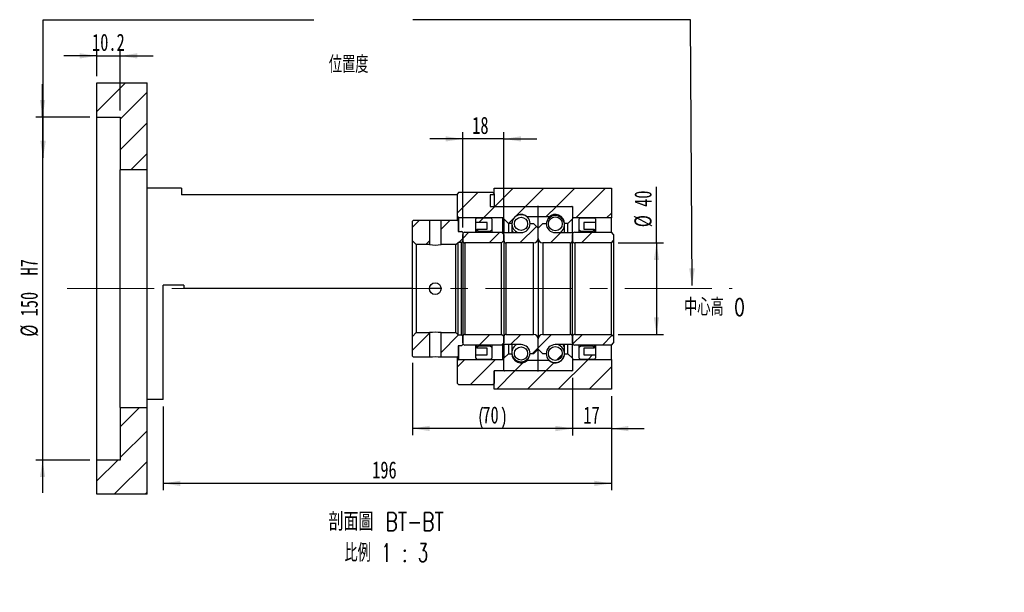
# Paper-space layout 'MBCS40L-J' of a CAD drawing. Header units: millimetres. Extents: x 10 to 324, y 10 to 205.
# Tile 3 of 4: x 181 to 324, y 10 to 93. Entities that reach past the tile are written whole.
import ezdxf

# ---------------------------------------------------------------- set-up
doc = ezdxf.new("R2010")
doc.units = ezdxf.units.MM
doc.linetypes.add('CENTERX2', pattern=[20.32, 12.7, -2.54, 2.54, -2.54])
doc.layers.add('圖層0', color=7, linetype='Continuous')
doc.styles.add('SLDTEXTSTYLE0', font='TXT', dxfattribs={"width": 0.7})
doc.styles.add('SLDTEXTSTYLE1', font='TXT', dxfattribs={"width": 0.7, "bigfont": 'bigfont'})
doc.styles.add('SLDTEXTSTYLE5', font='TXT', dxfattribs={"width": 0.75, "bigfont": 'bigfont'})
doc.styles.add('SLDTEXTSTYLE6', font='TXT', dxfattribs={"width": 0.65625, "bigfont": 'bigfont'})
doc.dimstyles.new('SLDDIMSTYLE0', dxfattribs={"dimtxt": 0.18, "dimasz": 2.5, "dimexe": 0, "dimexo": 0.0625, "dimgap": 0, "dimtad": 0, "dimtih": 1, "dimtoh": 1, "dimdec": 0, "dimrnd": 1e-09, "dimzin": 0, "dimdsep": 46, "dimtxsty": 'Standard', "dimsah": 1, "dimcen": 0.09, "dimadec": 0, "dimazin": 0, "dimtfac": 2.5, "dimtdec": 0, "dimtofl": 0, "dimtmove": 0, "dimatfit": 3, "dimfxl": 0, "dimfrac": 2, "dimtolj": 1, "dimtzin": 0, "dimarcsym": 0})
doc.dimstyles.new('SLDDIMSTYLE3', dxfattribs={"dimtxt": 2.5, "dimasz": 2.5, "dimexe": 0, "dimexo": 0.0625, "dimtad": 1, "dimlfac": 3, "dimrnd": 1e-09, "dimzin": 12, "dimdsep": 46, "dimtxsty": 'SLDTEXTSTYLE0', "dimsah": 1, "dimcen": 0.09, "dimadec": 0, "dimazin": 3, "dimtfac": 1, "dimtofl": 0, "dimtmove": 0, "dimatfit": 3, "dimfxl": 0, "dimfrac": 2, "dimtolj": 1, "dimtzin": 12, "dimarcsym": 0})
doc.dimstyles.new('SLDDIMSTYLE4', dxfattribs={"dimtxt": 2.5, "dimasz": 2.5, "dimexe": 0, "dimexo": 0.0625, "dimtad": 1, "dimlfac": 3, "dimrnd": 1e-09, "dimzin": 12, "dimdsep": 46, "dimtxsty": 'SLDTEXTSTYLE0', "dimsah": 1, "dimcen": 0.09, "dimadec": 0, "dimazin": 3, "dimtfac": 1, "dimtmove": 0, "dimatfit": 0, "dimfxl": 0, "dimfrac": 2, "dimtolj": 1, "dimtzin": 12, "dimarcsym": 0})
doc.dimstyles.new('SLDDIMSTYLE5', dxfattribs={"dimtxt": 2.5, "dimasz": 2.5, "dimexe": 0, "dimexo": 0.0625, "dimtad": 1, "dimdec": 1, "dimlfac": 3, "dimrnd": 1e-09, "dimzin": 12, "dimdsep": 46, "dimtxsty": 'SLDTEXTSTYLE0', "dimsah": 1, "dimcen": 0.09, "dimadec": 0, "dimazin": 3, "dimtfac": 1, "dimtdec": 1, "dimtmove": 0, "dimatfit": 0, "dimfxl": 0, "dimfrac": 2, "dimtolj": 1, "dimtzin": 12, "dimarcsym": 0})

# ---------------------------------------------------------------- blocks, each defined once
blk = doc.blocks.new('_D_61')
at = {"layer": '圖層0', "color": 7}
for p, q in [((184, 78.82), (184, 83.63)), ((190.9, 78.82), (183, 78.82)), ((184, 78.82), (184, 28.82)), ((190.9, 28.82), (183, 28.82)), ((184, 28.82), (184, 24.01))]:
    blk.add_line(p, q, dxfattribs=at)
for points in [[(184, 78.82), (184.38, 81.32), (183.62, 81.32)], [(184, 28.82), (183.62, 26.32), (184.38, 26.32)]]:
    blk.add_solid(points, dxfattribs=at)
at = {"layer": '圖層0', "color": 7, "char_height": 2.5, "attachment_point": 1, "rotation": 90, "style": 'SLDTEXTSTYLE0'}
for s, insert in [('H7', (180.78, 55.74)), ('150', (180.78, 49.78)), ('%%c', (180.78, 46.81))]:
    blk.add_mtext(s, dxfattribs=dict(at, insert=insert))
blk = doc.blocks.new('_D_62')
at = {"layer": '圖層0', "color": 7}
for p, q in [((191.9, 87.77), (187.09, 87.77)), ((191.9, 84.82), (191.9, 88.77)), ((191.9, 87.77), (195.3, 87.77)), ((195.3, 79.82), (195.3, 88.77)), ((195.3, 87.77), (200.11, 87.77))]:
    blk.add_line(p, q, dxfattribs=at)
for points in [[(191.9, 87.77), (189.4, 88.16), (189.4, 87.39)], [(195.3, 87.77), (197.8, 87.39), (197.8, 88.16)]]:
    blk.add_solid(points, dxfattribs=at)
at = {"layer": '圖層0', "color": 7, "insert": (191.21, 91), "char_height": 2.5, "attachment_point": 1, "style": 'SLDTEXTSTYLE0'}
blk.add_mtext('10.2', dxfattribs=at)
blk = doc.blocks.new('_D_63')
at = {"layer": '圖層0', "color": 7}
for p, q in [((261.24, 40.82), (261.24, 32.4)), ((266.9, 38.15), (266.9, 32.4)), ((261.24, 33.4), (256.43, 33.4)), ((266.9, 33.4), (261.24, 33.4)), ((266.9, 33.4), (271.71, 33.4))]:
    blk.add_line(p, q, dxfattribs=at)
for points in [[(261.24, 33.4), (258.74, 33.79), (258.74, 33.02)], [(266.9, 33.4), (269.4, 33.02), (269.4, 33.79)]]:
    blk.add_solid(points, dxfattribs=at)
at = {"layer": '圖層0', "color": 7, "insert": (262.83, 36.63), "char_height": 2.5, "attachment_point": 1, "style": 'SLDTEXTSTYLE0'}
blk.add_mtext('17', dxfattribs=at)
blk = doc.blocks.new('_D_64')
at = {"layer": '圖層0', "color": 7}
for p, q in [((266.9, 38.15), (266.9, 24.41)), ((201.57, 36.65), (201.57, 24.41)), ((266.9, 25.41), (201.57, 25.41))]:
    blk.add_line(p, q, dxfattribs=at)
for points in [[(201.57, 25.41), (204.07, 25.03), (204.07, 25.8)], [(266.9, 25.41), (264.4, 25.8), (264.4, 25.03)]]:
    blk.add_solid(points, dxfattribs=at)
at = {"layer": '圖層0', "color": 7, "insert": (232.04, 28.63), "char_height": 2.5, "attachment_point": 1, "style": 'SLDTEXTSTYLE0'}
blk.add_mtext('196', dxfattribs=at)
blk = doc.blocks.new('_D_65')
at = {"layer": '圖層0', "color": 7}
for p, q in [((273.48, 60.49), (273.48, 68.68)), ((267.9, 60.49), (274.48, 60.49)), ((273.48, 60.49), (273.48, 47.15)), ((267.9, 47.15), (274.48, 47.15))]:
    blk.add_line(p, q, dxfattribs=at)
for points in [[(273.48, 60.49), (273.1, 57.99), (273.87, 57.99)], [(273.48, 47.15), (273.87, 49.65), (273.1, 49.65)]]:
    blk.add_solid(points, dxfattribs=at)
at = {"layer": '圖層0', "color": 7, "char_height": 2.5, "attachment_point": 1, "rotation": 90, "style": 'SLDTEXTSTYLE0'}
for s, insert in [('40', (270.26, 65.75)), ('%%c', (270.26, 62.78))]:
    blk.add_mtext(s, dxfattribs=dict(at, insert=insert))
blk = doc.blocks.new('_D_66')
at = {"layer": '圖層0', "color": 7}
for p, q in [((245.24, 62.72), (245.24, 76.66)), ((251.24, 62.72), (251.24, 76.66)), ((245.24, 75.66), (240.43, 75.66)), ((251.24, 75.66), (245.24, 75.66)), ((251.24, 75.66), (256.04, 75.66))]:
    blk.add_line(p, q, dxfattribs=at)
for points in [[(245.24, 75.66), (242.74, 76.05), (242.74, 75.28)], [(251.24, 75.66), (253.74, 75.28), (253.74, 76.05)]]:
    blk.add_solid(points, dxfattribs=at)
at = {"layer": '圖層0', "color": 7, "insert": (246.62, 78.89), "char_height": 2.5, "attachment_point": 1, "style": 'SLDTEXTSTYLE0'}
blk.add_mtext('18', dxfattribs=at)
blk = doc.blocks.new('_D_67')
at = {"layer": '圖層0', "color": 7}
for p, q in [((237.9, 42.99), (237.9, 32.43)), ((261.24, 40.82), (261.24, 32.43)), ((261.24, 33.43), (237.9, 33.43))]:
    blk.add_line(p, q, dxfattribs=at)
for centre, start, end in [((251.23, 34.99), 153.4349, 206.5651), ((247.91, 34.99), 333.4349, 26.5651)]:
    blk.add_arc(centre, 3.49, start, end, dxfattribs=at)
for points in [[(237.9, 33.43), (240.4, 33.04), (240.4, 33.81)], [(261.24, 33.43), (258.74, 33.81), (258.74, 33.04)]]:
    blk.add_solid(points, dxfattribs=at)
at = {"layer": '圖層0', "color": 7, "insert": (248.1, 36.65), "char_height": 2.5, "attachment_point": 1, "style": 'SLDTEXTSTYLE0'}
blk.add_mtext('70', dxfattribs=at)
blk = doc.blocks.new('SW_NOTE_19')
at = {"layer": '圖層0', "color": 0, "char_height": 2.6458, "attachment_point": 2}
for s, insert, style in [('\\M+19655\\M+196CA\\M+19AA4 BT-BT', (9.76, 3.41), 'SLDTEXTSTYLE5'), ('\\M+194E4\\M+197E1 1 : 3', (9.78, -1.12), 'SLDTEXTSTYLE6')]:
    blk.add_mtext(s, dxfattribs=dict(at, insert=insert, style=style))

psp = doc.layouts.new('MBCS40L-J')

# ---------------------------------------------------------------- hatches: boundary and pattern name
at = {"linetype": 'Continuous', "lineweight": 18}
h = psp.add_hatch(dxfattribs=at)
h.set_pattern_fill('ANSI31', style=0)
edge = h.paths.add_edge_path(flags=0)
edge.add_arc((251.3355, 65.7204), 0.1, 90, 180)
edge.add_line((251.2355, 65.7204), (251.2355, 63.9871))
edge.add_line((251.2355, 63.9871), (251.9021, 63.3204))
edge.add_line((251.9021, 63.3204), (252.4021, 63.3204))
edge.add_arc((253.7355, 63.3204), 1.3333, 45.438688, 180, ccw=False)
edge.add_line((254.671, 64.2704), (256.2355, 64.2704))
edge.add_line((256.2355, 64.2704), (256.2355, 65.7204))
edge.add_arc((256.1355, 65.7204), 0.1, 0, 90)
edge.add_line((256.1355, 65.8204), (251.3355, 65.8204))
h = psp.add_hatch(dxfattribs=at)
h.set_pattern_fill('ANSI31', style=0)
edge = h.paths.add_edge_path(flags=0)
edge.add_arc((261.1355, 65.7204), 0.1, 0, 90)
edge.add_line((261.1355, 65.8204), (256.3355, 65.8204))
edge.add_arc((256.3355, 65.7204), 0.1, 90, 180)
edge.add_line((256.2355, 65.7204), (256.2355, 64.2704))
edge.add_line((256.2355, 64.2704), (257.7999, 64.2704))
edge.add_arc((258.7355, 63.3204), 1.3333, 0, 134.561312, ccw=False)
edge.add_line((260.0688, 63.3204), (260.5688, 63.3204))
edge.add_line((260.5688, 63.3204), (261.2355, 63.9871))
edge.add_line((261.2355, 63.9871), (261.2355, 65.7204))
h = psp.add_hatch(dxfattribs=at)
h.set_pattern_fill('ANSI31', style=0)
h.paths.add_polyline_path([(240.3855, 63.8204), (238.0688, 63.8204), (237.9021, 63.6537), (237.9021, 60.8037), (238.4688, 60.2371), (240.3855, 60.2371)], flags=0)
h = psp.add_hatch(dxfattribs=at)
h.set_pattern_fill('ANSI31', style=0)
h.paths.add_polyline_path([(245.0688, 62.1537), (244.5688, 62.1537), (244.5688, 63.6537), (244.4021, 63.8204), (242.0855, 63.8204), (242.0855, 60.2371), (244.2355, 60.2371), (244.5688, 60.5704), (245.0688, 60.5704), (245.2355, 60.737), (245.2355, 61.987)], flags=0)
h = psp.add_hatch(dxfattribs=at)
h.set_pattern_fill('ANSI31', style=0)
h.paths.add_polyline_path([(248.8021, 62.4871), (247.3021, 62.4871), (247.3021, 62.4204), (247.5688, 62.1537), (249.2021, 62.1537), (249.4688, 62.4204), (249.4688, 63.9871), (249.3021, 64.1537), (247.3021, 64.1537), (247.1355, 63.9871), (247.1355, 63.487), (248.8021, 63.487)], flags=0)
h = psp.add_hatch(dxfattribs=at)
h.set_pattern_fill('ANSI31', style=0)
edge = h.paths.add_edge_path(flags=0)
edge.add_line((256.2355, 62.6537), (255.5688, 63.3204))
edge.add_line((255.5688, 63.3204), (255.0688, 63.3204))
edge.add_arc((253.7355, 63.3204), 1.3333, 270, 360, ccw=False)
edge.add_line((253.7355, 61.9871), (251.2355, 61.9871))
edge.add_line((251.2355, 61.9871), (251.2355, 60.8204))
edge.add_arc((251.5688, 60.8204), 0.3333, 180, 270)
edge.add_line((251.5688, 60.4871), (255.5688, 60.4871))
edge.add_arc((255.5688, 61.1537), 0.6667, 270, 360)
edge.add_line((256.2355, 61.1537), (256.2355, 62.6537))
h = psp.add_hatch(dxfattribs=at)
h.set_pattern_fill('ANSI31', style=0)
edge = h.paths.add_edge_path(flags=0)
edge.add_arc((253.7355, 63.2751), 0.9585, 0, 360)
h = psp.add_hatch(dxfattribs=at)
h.set_pattern_fill('ANSI31', style=0)
edge = h.paths.add_edge_path(flags=0)
edge.add_line((256.9021, 63.3204), (256.2355, 62.6537))
edge.add_line((256.2355, 62.6537), (256.2355, 61.1537))
edge.add_arc((256.9021, 61.1537), 0.6667, 180, 270)
edge.add_line((256.9021, 60.4871), (260.9021, 60.4871))
edge.add_arc((260.9021, 60.8204), 0.3333, 270, 360)
edge.add_line((261.2355, 60.8204), (261.2355, 61.987))
edge.add_line((261.2355, 61.987), (258.7355, 61.9871))
edge.add_arc((258.7355, 63.3204), 1.3333, 180, 270, ccw=False)
edge.add_line((257.4021, 63.3204), (256.9021, 63.3204))
h = psp.add_hatch(dxfattribs=at)
h.set_pattern_fill('ANSI31', style=0)
edge = h.paths.add_edge_path(flags=0)
edge.add_arc((258.7355, 63.2804), 1.0098, 0, 360)
h = psp.add_hatch(dxfattribs=at)
h.set_pattern_fill('ANSI31', style=0)
h.paths.add_polyline_path([(264.4021, 62.4871), (262.9021, 62.4871), (262.9021, 63.487), (264.5688, 63.487), (264.5688, 63.9871), (264.4021, 64.1537), (262.4021, 64.1537), (262.2355, 63.9871), (262.2355, 62.4204), (262.5021, 62.1537), (264.1355, 62.1537), (264.4021, 62.4204)], flags=0)
h = psp.add_hatch(dxfattribs=at)
h.set_pattern_fill('ANSI31', style=0)
edge = h.paths.add_edge_path(flags=0)
edge.add_line((245.5688, 60.4871), (250.9021, 60.4871))
edge.add_line((250.9021, 60.4871), (251.2355, 60.8204))
edge.add_line((251.2355, 60.8204), (251.2355, 61.7204))
edge.add_line((251.2355, 61.7204), (250.9021, 62.0537))
edge.add_line((250.9021, 62.0537), (245.5688, 62.0537))
edge.add_arc((245.5688, 61.7204), 0.3333, 90, 180)
edge.add_line((245.2355, 61.7204), (245.2355, 60.8204))
edge.add_arc((245.5688, 60.8204), 0.3333, 180, 270)
h = psp.add_hatch(dxfattribs=at)
h.set_pattern_fill('ANSI31', style=0)
edge = h.paths.add_edge_path(flags=0)
edge.add_line((261.5688, 60.4871), (266.9021, 60.4871))
edge.add_line((266.9021, 60.4871), (267.2355, 60.8204))
edge.add_line((267.2355, 60.8204), (267.2355, 61.7204))
edge.add_line((267.2355, 61.7204), (266.9021, 62.0537))
edge.add_line((266.9021, 62.0537), (261.5688, 62.0537))
edge.add_arc((261.5688, 61.7204), 0.3333, 90, 180)
edge.add_line((261.2355, 61.7204), (261.2355, 60.8204))
edge.add_arc((261.5688, 60.8204), 0.3333, 180, 270)
h = psp.add_hatch(dxfattribs=at)
h.set_pattern_fill('ANSI31', style=0)
h.paths.add_polyline_path([(238.0688, 43.8204), (240.3855, 43.8204), (240.3855, 47.4037), (238.4688, 47.4037), (237.9021, 46.837), (237.9021, 43.9871)], flags=0)
h = psp.add_hatch(dxfattribs=at)
h.set_pattern_fill('ANSI31', style=0)
h.paths.add_polyline_path([(244.5688, 43.9871), (244.5688, 45.4871), (245.0688, 45.4871), (245.2355, 45.6537), (245.2355, 46.9037), (245.0688, 47.0704), (244.5688, 47.0704), (244.2355, 47.4037), (242.0855, 47.4037), (242.0855, 43.8204), (244.4021, 43.8204)], flags=0)
h = psp.add_hatch(dxfattribs=at)
h.set_pattern_fill('ANSI31', style=0)
edge = h.paths.add_edge_path(flags=0)
edge.add_line((251.2355, 45.9204), (251.2355, 46.8204))
edge.add_line((251.2355, 46.8204), (250.9021, 47.1537))
edge.add_line((250.9021, 47.1537), (245.5688, 47.1537))
edge.add_arc((245.5688, 46.8204), 0.3333, 90, 180)
edge.add_line((245.2355, 46.8204), (245.2355, 45.9204))
edge.add_arc((245.5688, 45.9204), 0.3333, 180, 270)
edge.add_line((245.5688, 45.5871), (250.9021, 45.5871))
edge.add_line((250.9021, 45.5871), (251.2355, 45.9204))
h = psp.add_hatch(dxfattribs=at)
h.set_pattern_fill('ANSI31', style=0)
edge = h.paths.add_edge_path(flags=0)
edge.add_line((255.5688, 44.3204), (256.2355, 44.9871))
edge.add_line((256.2355, 44.9871), (256.2355, 46.4871))
edge.add_arc((255.5688, 46.4871), 0.6667, 0, 90)
edge.add_line((255.5688, 47.1537), (251.5688, 47.1537))
edge.add_arc((251.5688, 46.8204), 0.3333, 90, 180)
edge.add_line((251.2355, 46.8204), (251.2355, 45.6537))
edge.add_line((251.2355, 45.6537), (253.7355, 45.6537))
edge.add_arc((253.7355, 44.3204), 1.3333, 0, 90, ccw=False)
edge.add_line((255.0688, 44.3204), (255.5688, 44.3204))
h = psp.add_hatch(dxfattribs=at)
h.set_pattern_fill('ANSI31', style=0)
edge = h.paths.add_edge_path(flags=0)
edge.add_line((256.2355, 44.9871), (256.9021, 44.3204))
edge.add_line((256.9021, 44.3204), (257.4021, 44.3204))
edge.add_arc((258.7355, 44.3204), 1.3333, 90, 180, ccw=False)
edge.add_line((258.7355, 45.6537), (261.2355, 45.6537))
edge.add_line((261.2355, 45.6537), (261.2355, 46.8204))
edge.add_arc((260.9021, 46.8204), 0.3333, 0, 90)
edge.add_line((260.9021, 47.1537), (256.9021, 47.1537))
edge.add_arc((256.9021, 46.4871), 0.6667, 90, 180)
edge.add_line((256.2355, 46.4871), (256.2355, 44.9871))
h = psp.add_hatch(dxfattribs=at)
h.set_pattern_fill('ANSI31', style=0)
edge = h.paths.add_edge_path(flags=0)
edge.add_line((267.2355, 45.9204), (267.2355, 46.8204))
edge.add_line((267.2355, 46.8204), (266.9021, 47.1537))
edge.add_line((266.9021, 47.1537), (261.5688, 47.1537))
edge.add_arc((261.5688, 46.8204), 0.3333, 90, 180)
edge.add_line((261.2355, 46.8204), (261.2355, 45.9204))
edge.add_arc((261.5688, 45.9204), 0.3333, 180, 270)
edge.add_line((261.5688, 45.5871), (266.9021, 45.5871))
edge.add_line((266.9021, 45.5871), (267.2355, 45.9204))
h = psp.add_hatch(dxfattribs=at)
h.set_pattern_fill('ANSI31', style=0)
h.paths.add_polyline_path([(247.3021, 45.1537), (248.8021, 45.1537), (248.8021, 44.1537), (247.1355, 44.1537), (247.1355, 43.6537), (247.3021, 43.4871), (249.3021, 43.4871), (249.4688, 43.6537), (249.4688, 45.2204), (249.2021, 45.4871), (247.5688, 45.4871), (247.3021, 45.2204)], flags=0)
h = psp.add_hatch(dxfattribs=at)
h.set_pattern_fill('ANSI31', style=0)
edge = h.paths.add_edge_path(flags=0)
edge.add_arc((253.7355, 44.3657), 0.9585, 0, 360)
h = psp.add_hatch(dxfattribs=at)
h.set_pattern_fill('ANSI31', style=0)
edge = h.paths.add_edge_path(flags=0)
edge.add_arc((258.7355, 44.3604), 1.0098, 0, 360)
h = psp.add_hatch(dxfattribs=at)
h.set_pattern_fill('ANSI31', style=0)
h.paths.add_polyline_path([(262.9021, 45.1537), (264.4021, 45.1537), (264.4021, 45.2204), (264.1355, 45.4871), (262.5021, 45.4871), (262.2355, 45.2204), (262.2355, 43.6537), (262.4021, 43.4871), (264.4021, 43.4871), (264.5688, 43.6537), (264.5688, 44.1537), (262.9021, 44.1537)], flags=0)
h = psp.add_hatch(dxfattribs=at)
h.set_pattern_fill('ANSI31', style=0)
edge = h.paths.add_edge_path(flags=0)
edge.add_arc((251.3355, 41.9204), 0.1, 180, 270)
edge.add_line((251.3355, 41.8204), (256.1355, 41.8204))
edge.add_arc((256.1355, 41.9204), 0.1, 270, 360)
edge.add_line((256.2355, 41.9204), (256.2355, 43.3704))
edge.add_line((256.2355, 43.3704), (254.671, 43.3704))
edge.add_arc((253.7355, 44.3204), 1.3333, 180, 314.561312, ccw=False)
edge.add_line((252.4021, 44.3204), (251.9021, 44.3204))
edge.add_line((251.9021, 44.3204), (251.2355, 43.6537))
edge.add_line((251.2355, 43.6537), (251.2355, 41.9204))
h = psp.add_hatch(dxfattribs=at)
h.set_pattern_fill('ANSI31', style=0)
edge = h.paths.add_edge_path(flags=0)
edge.add_arc((261.1355, 41.9204), 0.1, 270, 360)
edge.add_line((261.2355, 41.9204), (261.2355, 43.6537))
edge.add_line((261.2355, 43.6537), (260.5688, 44.3204))
edge.add_line((260.5688, 44.3204), (260.0688, 44.3204))
edge.add_arc((258.7355, 44.3204), 1.3333, 225.438688, 360, ccw=False)
edge.add_line((257.7999, 43.3704), (256.2355, 43.3704))
edge.add_line((256.2355, 43.3704), (256.2355, 41.9204))
edge.add_arc((256.3355, 41.9204), 0.1, 180, 270)
edge.add_line((256.3355, 41.8204), (261.1355, 41.8204))
at = {"layer": '圖層0', "linetype": 'Continuous', "lineweight": 18}
h = psp.add_hatch(dxfattribs=at)
h.set_pattern_fill('ANSI31', color=256, style=0)
h.paths.add_polyline_path([(199.2355, 83.8204), (191.9021, 83.8204), (191.9021, 78.8204), (195.3021, 78.8204), (195.3021, 71.1537), (199.2355, 71.1537)], flags=0)
h = psp.add_hatch(dxfattribs=at)
h.set_pattern_fill('ANSI31', color=256, style=0)
edge = h.paths.add_edge_path(flags=0)
edge.add_line((249.6355, 67.8204), (244.6355, 67.8204))
edge.add_line((244.6355, 67.8204), (244.4688, 67.6537))
edge.add_line((244.4688, 67.6537), (244.4688, 64.3204))
edge.add_line((244.4688, 64.3204), (244.6355, 64.1537))
edge.add_line((244.6355, 64.1537), (251.0855, 64.1537))
edge.add_line((251.0855, 64.1537), (251.1855, 64.2537))
edge.add_line((251.1855, 64.2537), (251.1855, 65.7204))
edge.add_line((251.1855, 65.7204), (251.0855, 65.8204))
edge.add_line((251.0855, 65.8204), (249.9355, 65.8204))
edge.add_arc((249.9355, 65.9537), 0.1333, 180, 270, ccw=False)
edge.add_line((249.8021, 65.9537), (249.8021, 67.6537))
edge.add_line((249.8021, 67.6537), (249.6355, 67.8204))
h = psp.add_hatch(dxfattribs=at)
h.set_pattern_fill('ANSI31', color=256, style=0)
h.paths.add_polyline_path([(249.2355, 67.4871), (249.2355, 65.8204), (261.2355, 65.8204), (261.2355, 64.1537), (266.9021, 64.1537), (266.9021, 68.4871), (249.8021, 68.4871), (249.8021, 67.4871)], flags=0)
h = psp.add_hatch(dxfattribs=at)
h.set_pattern_fill('ANSI31', color=256, style=0)
edge = h.paths.add_edge_path(flags=0)
edge.add_line((244.4688, 43.3204), (244.4688, 39.9871))
edge.add_line((244.4688, 39.9871), (244.6355, 39.8204))
edge.add_line((244.6355, 39.8204), (249.6355, 39.8204))
edge.add_line((249.6355, 39.8204), (249.8021, 39.9871))
edge.add_line((249.8021, 39.9871), (249.8021, 41.687))
edge.add_arc((249.9355, 41.687), 0.1333, 90, 180, ccw=False)
edge.add_line((249.9355, 41.8204), (251.0855, 41.8204))
edge.add_line((251.0855, 41.8204), (251.1855, 41.9204))
edge.add_line((251.1855, 41.9204), (251.1855, 43.3871))
edge.add_line((251.1855, 43.3871), (251.0855, 43.4871))
edge.add_line((251.0855, 43.4871), (244.6355, 43.4871))
edge.add_line((244.6355, 43.4871), (244.4688, 43.3204))
h = psp.add_hatch(dxfattribs=at)
h.set_pattern_fill('ANSI31', color=256, style=0)
h.paths.add_polyline_path([(266.9021, 43.4871), (261.2355, 43.4871), (261.2355, 41.8204), (249.8021, 41.8204), (249.8021, 39.1537), (266.9021, 39.1537)], flags=0)
h = psp.add_hatch(dxfattribs=at)
h.set_pattern_fill('ANSI31', color=256, style=0)
h.paths.add_polyline_path([(191.9021, 23.8204), (199.2355, 23.8204), (199.2355, 36.487), (195.3021, 36.487), (195.3021, 28.8204), (191.9021, 28.8204)], flags=0)

# ---------------------------------------------------------------- linework, layer by layer
at = {"color": 7, "linetype": 'Continuous', "lineweight": 25}
for p, q in [((191.9021, 78.8204), (191.9021, 83.8204)), ((191.9021, 83.8204), (199.2355, 83.8204)), ((199.2355, 71.1537), (199.2355, 83.8204)), ((191.9021, 78.8204), (195.3021, 78.8204)), ((191.9021, 28.8204), (191.9021, 78.8204)), ((195.3021, 78.8204), (195.3021, 71.1537)), ((199.2355, 71.1537), (195.3021, 71.1537)), ((195.3021, 36.487), (195.3021, 71.1537)), ((199.2355, 36.487), (199.2355, 71.1537)), ((204.2355, 68.4871), (199.2355, 68.4871)), ((204.2355, 68.4871), (204.2355, 67.4871)), ((244.4688, 67.4871), (204.2355, 67.4871)), ((244.6355, 67.8204), (244.4688, 67.6537)), ((244.4688, 64.3204), (244.4688, 67.6537)), ((249.6355, 67.8204), (244.6355, 67.8204)), ((249.8021, 67.4871), (249.2355, 67.4871)), ((249.2355, 67.4871), (249.2355, 65.8204)), ((249.8021, 67.6537), (249.6355, 67.8204)), ((249.8021, 67.4871), (249.8021, 68.4871)), ((249.8021, 68.4871), (266.9021, 68.4871)), ((249.8021, 67.6537), (249.8021, 65.9537)), ((266.9021, 68.4871), (266.9021, 64.1537)), ((249.2355, 65.8204), (261.2355, 65.8204)), ((249.9355, 65.8204), (251.0855, 65.8204)), ((251.1855, 65.7204), (251.0855, 65.8204)), ((251.1855, 65.7204), (251.1855, 64.2537)), ((251.2355, 63.9871), (251.2355, 65.7204)), ((251.3355, 65.8204), (256.1355, 65.8204)), ((256.2355, 64.2704), (256.2355, 65.7204)), ((256.3355, 65.8204), (261.1355, 65.8204)), ((261.2355, 65.8204), (261.2355, 64.1537)), ((261.2355, 65.7204), (261.2355, 63.9871)), ((238.0688, 63.8204), (237.9021, 63.6537)), ((237.9021, 60.8037), (237.9021, 63.6537)), ((238.0688, 63.8204), (240.3855, 63.8204)), ((240.3855, 63.8204), (240.3855, 60.2371)), ((242.0855, 60.2371), (242.0855, 63.8204)), ((242.0855, 63.8204), (244.4021, 63.8204)), ((244.5688, 63.6537), (244.4021, 63.8204)), ((244.4688, 64.3204), (244.6355, 64.1537)), ((244.4688, 63.7537), (244.4688, 64.3204)), ((244.5688, 63.6537), (244.5688, 62.1537)), ((251.0855, 64.1537), (244.6355, 64.1537)), ((244.6355, 64.1537), (244.6355, 62.1537)), ((247.3021, 64.1537), (247.1355, 63.9871)), ((247.1355, 63.487), (247.1355, 63.9871)), ((248.8021, 63.487), (247.1355, 63.487)), ((247.1355, 62.0537), (247.1355, 63.487)), ((247.3021, 64.1537), (249.3021, 64.1537)), ((248.8021, 62.4871), (248.8021, 63.487)), ((249.4688, 63.9871), (249.3021, 64.1537)), ((249.4688, 63.9871), (249.4688, 62.4204)), ((251.0855, 64.1537), (251.1855, 64.2537)), ((251.0855, 61.8704), (251.0855, 64.1537)), ((251.1855, 64.2537), (251.1855, 61.7704)), ((251.9021, 63.3204), (251.2355, 63.9871)), ((251.2355, 63.9871), (251.2355, 61.987)), ((251.9021, 63.3204), (251.9021, 61.987)), ((252.4021, 63.3204), (251.9021, 63.3204)), ((252.4021, 63.3204), (252.4021, 61.987)), ((254.671, 64.2704), (254.671, 64.2251)), ((256.2355, 64.2704), (254.671, 64.2704)), ((255.0688, 63.3204), (255.5688, 63.3204)), ((255.5688, 63.3204), (256.2355, 62.6537)), ((257.7999, 64.2704), (256.2355, 64.2704)), ((256.2355, 62.6537), (256.2355, 64.2704)), ((256.2355, 62.6537), (256.9021, 63.3204)), ((256.9021, 63.3204), (257.4021, 63.3204)), ((257.7999, 64.0925), (257.7999, 64.2704)), ((260.0688, 61.987), (260.0688, 63.3204)), ((260.5688, 63.3204), (260.0688, 63.3204)), ((261.2355, 63.9871), (260.5688, 63.3204)), ((260.5688, 61.987), (260.5688, 63.3204)), ((266.9021, 64.1537), (261.2355, 64.1537)), ((261.2355, 61.987), (261.2355, 63.9871)), ((262.4021, 64.1537), (262.2355, 63.9871)), ((262.2355, 62.4204), (262.2355, 63.9871)), ((262.4021, 64.1537), (264.4021, 64.1537)), ((264.5688, 63.487), (262.9021, 63.487)), ((262.9021, 63.487), (262.9021, 62.4871)), ((264.5688, 63.9871), (264.4021, 64.1537)), ((264.5688, 63.9871), (264.5688, 63.487)), ((264.5688, 63.487), (264.5688, 62.0537)), ((266.9021, 62.0537), (266.9021, 64.1537)), ((244.5688, 62.1537), (245.0688, 62.1537)), ((245.2355, 61.987), (245.0688, 62.1537)), ((245.2355, 61.987), (245.2355, 60.737)), ((245.2355, 60.8204), (245.2355, 61.7204)), ((245.5688, 62.0537), (250.9021, 62.0537)), ((247.3021, 62.4871), (248.8021, 62.4871)), ((247.3021, 62.4204), (247.3021, 62.4871)), ((247.3021, 62.4204), (247.5688, 62.1537)), ((247.3021, 62.0537), (247.3021, 62.4204)), ((247.5688, 62.1537), (247.5688, 62.0537)), ((249.2021, 62.1537), (247.5688, 62.1537)), ((249.2021, 62.1537), (249.4688, 62.4204)), ((249.2021, 62.0537), (249.2021, 62.1537)), ((249.4688, 62.4204), (249.4688, 62.0537)), ((251.2355, 61.7204), (250.9021, 62.0537)), ((251.2355, 61.987), (253.7355, 61.987)), ((251.2355, 60.8204), (251.2355, 61.987)), ((251.2355, 61.7204), (251.2355, 60.8204)), ((256.2355, 61.1537), (256.2355, 62.6537)), ((258.7355, 61.987), (261.2355, 61.987)), ((261.2355, 61.987), (261.2355, 60.8204)), ((261.2355, 60.8204), (261.2355, 61.7204)), ((261.5688, 62.0537), (266.9021, 62.0537)), ((262.2355, 62.4204), (262.5021, 62.1537)), ((262.2355, 62.0537), (262.2355, 62.4204)), ((262.5021, 62.1537), (262.5021, 62.0537)), ((264.1355, 62.1537), (262.5021, 62.1537)), ((262.9021, 62.4871), (264.4021, 62.4871)), ((264.1355, 62.1537), (264.4021, 62.4204)), ((264.1355, 62.0537), (264.1355, 62.1537)), ((264.4021, 62.4871), (264.4021, 62.4204)), ((264.4021, 62.4204), (264.4021, 62.0537)), ((267.2355, 61.7204), (266.9021, 62.0537)), ((267.2355, 61.7204), (267.2355, 60.8204)), ((237.9021, 60.8037), (238.4688, 60.2371)), ((237.9021, 46.837), (237.9021, 60.8037)), ((244.2355, 60.2371), (244.5688, 60.5704)), ((245.0688, 60.5704), (244.5688, 60.5704)), ((244.5688, 47.0704), (244.5688, 60.5704)), ((245.0688, 60.5704), (245.2355, 60.737)), ((245.0688, 47.0704), (245.0688, 60.5704)), ((245.2355, 60.737), (245.2355, 46.9037)), ((245.5688, 60.4871), (245.5688, 47.1537)), ((250.9021, 60.4871), (245.5688, 60.4871)), ((250.9021, 60.4871), (251.2355, 60.8204)), ((250.9021, 47.1537), (250.9021, 60.4871)), ((251.2355, 60.8204), (251.2355, 46.8204)), ((251.5688, 47.1537), (251.5688, 60.4871)), ((255.5688, 60.4871), (251.5688, 60.4871)), ((255.5688, 47.1537), (255.5688, 60.4871)), ((256.2355, 61.1537), (256.2355, 46.4871)), ((256.9021, 60.4871), (256.9021, 47.1537)), ((260.9021, 60.4871), (256.9021, 60.4871)), ((260.9021, 60.4871), (260.9021, 47.1537)), ((261.2355, 46.8204), (261.2355, 60.8204)), ((261.5688, 60.4871), (261.5688, 47.1537)), ((266.9021, 60.4871), (261.5688, 60.4871)), ((266.9021, 60.4871), (267.2355, 60.8204)), ((266.9021, 47.1537), (266.9021, 60.4871)), ((267.2355, 60.8204), (267.2355, 46.8204)), ((238.4688, 60.2371), (238.4688, 47.4037)), ((240.3855, 60.2371), (238.4688, 60.2371)), ((244.2355, 60.2371), (242.0855, 60.2371)), ((244.2355, 47.4037), (244.2355, 60.2371)), ((204.5688, 54.3204), (201.5688, 54.3204)), ((201.5688, 37.6537), (201.5688, 54.3204)), ((204.5688, 54.3204), (204.5688, 53.8204)), ((237.9021, 53.8204), (204.5688, 53.8204)), ((242.0855, 53.8204), (240.3962, 53.8204)), ((238.4688, 47.4037), (237.9021, 46.837)), ((238.4688, 47.4037), (240.3855, 47.4037)), ((240.3855, 47.4037), (240.3855, 43.8204)), ((242.0855, 47.4037), (244.2355, 47.4037)), ((242.0855, 43.8204), (242.0855, 47.4037)), ((244.5688, 47.0704), (244.2355, 47.4037)), ((237.9021, 43.9871), (237.9021, 46.837)), ((244.5688, 47.0704), (245.0688, 47.0704)), ((245.2355, 46.9037), (245.0688, 47.0704)), ((245.2355, 46.9037), (245.2355, 45.6537)), ((245.2355, 45.9204), (245.2355, 46.8204)), ((245.5688, 47.1537), (250.9021, 47.1537)), ((251.2355, 46.8204), (250.9021, 47.1537)), ((251.2355, 46.8204), (251.2355, 45.9204)), ((251.2355, 45.6537), (251.2355, 46.8204)), ((251.5688, 47.1537), (255.5688, 47.1537)), ((256.2355, 44.9871), (256.2355, 46.4871)), ((256.9021, 47.1537), (260.9021, 47.1537)), ((261.2355, 45.9204), (261.2355, 46.8204)), ((261.2355, 46.8204), (261.2355, 45.6537)), ((261.5688, 47.1537), (266.9021, 47.1537)), ((267.2355, 46.8204), (266.9021, 47.1537)), ((267.2355, 46.8204), (267.2355, 45.9204)), ((245.0688, 45.4871), (244.5688, 45.4871)), ((244.5688, 45.4871), (244.5688, 43.9871)), ((244.6355, 45.4871), (244.6355, 43.4871)), ((245.0688, 45.4871), (245.2355, 45.6537)), ((250.9021, 45.587), (245.5688, 45.587)), ((247.1355, 44.1537), (247.1355, 45.587)), ((247.3021, 45.2204), (247.3021, 45.587)), ((247.5688, 45.4871), (247.3021, 45.2204)), ((247.3021, 45.1537), (247.3021, 45.2204)), ((248.8021, 45.1537), (247.3021, 45.1537)), ((247.5688, 45.587), (247.5688, 45.4871)), ((247.5688, 45.4871), (249.2021, 45.4871)), ((248.8021, 44.1537), (248.8021, 45.1537)), ((249.2021, 45.4871), (249.2021, 45.587)), ((249.4688, 45.2204), (249.2021, 45.4871)), ((249.4688, 45.587), (249.4688, 45.2204)), ((249.4688, 45.2204), (249.4688, 43.6537)), ((250.9021, 45.587), (251.2355, 45.9204)), ((251.0855, 43.4871), (251.0855, 45.7704)), ((251.1855, 45.8704), (251.1855, 43.387)), ((253.7355, 45.6537), (251.2355, 45.6537)), ((251.2355, 45.6537), (251.2355, 43.6537)), ((251.9021, 45.6537), (251.9021, 44.3204)), ((252.4021, 45.6537), (252.4021, 44.3204)), ((256.2355, 44.9871), (255.5688, 44.3204)), ((256.9021, 44.3204), (256.2355, 44.9871)), ((256.2355, 43.3704), (256.2355, 44.9871)), ((261.2355, 45.6537), (258.7355, 45.6537)), ((260.0688, 44.3204), (260.0688, 45.6537)), ((260.5688, 44.3204), (260.5688, 45.6537)), ((261.2355, 43.6537), (261.2355, 45.6537)), ((266.9021, 45.587), (261.5688, 45.587)), ((262.2355, 45.2204), (262.2355, 45.587)), ((262.5021, 45.4871), (262.2355, 45.2204)), ((262.2355, 43.6537), (262.2355, 45.2204)), ((262.5021, 45.587), (262.5021, 45.4871)), ((262.5021, 45.4871), (264.1355, 45.4871)), ((264.4021, 45.1537), (262.9021, 45.1537)), ((262.9021, 45.1537), (262.9021, 44.1537)), ((264.1355, 45.4871), (264.1355, 45.587)), ((264.4021, 45.2204), (264.1355, 45.4871)), ((264.4021, 45.587), (264.4021, 45.2204)), ((264.4021, 45.2204), (264.4021, 45.1537)), ((264.5688, 45.587), (264.5688, 44.1537)), ((266.9021, 45.587), (267.2355, 45.9204)), ((266.9021, 43.4871), (266.9021, 45.587)), ((237.9021, 43.9871), (238.0688, 43.8204)), ((240.3855, 43.8204), (238.0688, 43.8204)), ((244.4021, 43.8204), (242.0855, 43.8204)), ((244.4021, 43.8204), (244.5688, 43.9871)), ((244.4688, 43.3204), (244.4688, 43.8871)), ((244.6355, 43.4871), (244.4688, 43.3204)), ((244.4688, 39.9871), (244.4688, 43.3204)), ((244.6355, 43.4871), (251.0855, 43.4871)), ((247.1355, 44.1537), (248.8021, 44.1537)), ((247.1355, 43.6537), (247.1355, 44.1537)), ((247.1355, 43.6537), (247.3021, 43.4871)), ((249.3021, 43.4871), (247.3021, 43.4871)), ((249.3021, 43.4871), (249.4688, 43.6537)), ((251.1855, 43.387), (251.0855, 43.4871)), ((251.1855, 43.387), (251.1855, 41.9204)), ((251.2355, 43.6537), (251.9021, 44.3204)), ((251.2355, 41.9204), (251.2355, 43.6537)), ((251.9021, 44.3204), (252.4021, 44.3204)), ((254.671, 43.5376), (254.671, 43.3704)), ((254.671, 43.3704), (256.2355, 43.3704)), ((255.5688, 44.3204), (255.0688, 44.3204)), ((256.2355, 43.3704), (257.7999, 43.3704)), ((256.2355, 41.9204), (256.2355, 43.3704)), ((257.4021, 44.3204), (256.9021, 44.3204)), ((257.7999, 43.3704), (257.7999, 43.4104)), ((260.0688, 44.3204), (260.5688, 44.3204)), ((260.5688, 44.3204), (261.2355, 43.6537)), ((261.2355, 43.6537), (261.2355, 41.9204)), ((261.2355, 43.4871), (261.2355, 41.8204)), ((261.2355, 43.4871), (266.9021, 43.4871)), ((262.2355, 43.6537), (262.4021, 43.4871)), ((264.4021, 43.4871), (262.4021, 43.4871)), ((262.9021, 44.1537), (264.5688, 44.1537)), ((264.4021, 43.4871), (264.5688, 43.6537)), ((264.5688, 44.1537), (264.5688, 43.6537)), ((266.9021, 43.4871), (266.9021, 39.1537)), ((249.8021, 39.1537), (249.8021, 41.8204)), ((261.2355, 41.8204), (249.8021, 41.8204)), ((249.8021, 41.687), (249.8021, 39.9871)), ((251.0855, 41.8204), (249.9355, 41.8204)), ((251.0855, 41.8204), (251.1855, 41.9204)), ((256.1355, 41.8204), (251.3355, 41.8204)), ((261.1355, 41.8204), (256.3355, 41.8204)), ((244.4688, 39.9871), (244.6355, 39.8204)), ((244.6355, 39.8204), (249.6355, 39.8204)), ((249.6355, 39.8204), (249.8021, 39.9871)), ((266.9021, 39.1537), (249.8021, 39.1537)), ((201.5688, 37.6537), (199.2355, 37.6537)), ((195.3021, 36.487), (195.3021, 28.8204)), ((195.3021, 36.487), (199.2355, 36.487)), ((199.2355, 23.8204), (199.2355, 36.487)), ((191.9021, 23.8204), (191.9021, 28.8204)), ((195.3021, 28.8204), (191.9021, 28.8204)), ((199.2355, 23.8204), (191.9021, 23.8204))]:
    psp.add_line(p, q, dxfattribs=at)
for centre, radius in [((253.7355, 63.2751), 0.9585), ((258.7355, 63.2804), 1.0098), ((241.2355, 53.8204), 0.85), ((253.7355, 44.3657), 0.9585), ((258.7355, 44.3604), 1.0098)]:
    psp.add_circle(centre, radius, dxfattribs=at)
for centre, radius, start, end in [((249.9355, 65.9537), 0.1333, 180, 270), ((251.3355, 65.7204), 0.1, 90, 180), ((253.7355, 63.3204), 1.3333, 45.438688, 180), ((253.7355, 63.2751), 1.3333, 0.974385, 255.018795), ((256.1355, 65.7204), 0.1, 0, 90), ((256.3355, 65.7204), 0.1, 90, 180), ((258.7355, 63.3204), 1.3333, 360, 134.561312), ((261.1355, 65.7204), 0.1, 0, 90), ((241.2355, 73.8018), 10.0175, 265.132531, 274.867469), ((253.7355, 63.3204), 1.3333, 270, 360), ((258.7355, 63.3204), 1.3333, 180, 270), ((258.7355, 63.1425), 1.3333, 90, 176.175386), ((258.7355, 63.1425), 1.3333, 299.934719, 90), ((245.5688, 61.7204), 0.3333, 90, 180), ((253.7355, 62.631), 1.3333, 165.884983, 208.877387), ((258.7355, 62.2494), 1.3333, 348.652338, 19.567452), ((261.5688, 61.7204), 0.3333, 90, 180), ((245.5688, 60.8204), 0.3333, 180, 270), ((251.5688, 60.8204), 0.3333, 180, 270), ((255.5688, 61.1537), 0.6667, 270, 0), ((256.9021, 61.1537), 0.6667, 180, 270), ((260.9021, 60.8204), 0.3333, 270, 0), ((261.5688, 60.8204), 0.3333, 180, 270), ((241.2355, 66.6242), 6.4435, 262.419682, 277.580318), ((241.2355, 41.0166), 6.4434, 82.41959, 97.58041), ((245.5688, 46.8204), 0.3333, 90, 180), ((251.5688, 46.8204), 0.3333, 90, 180), ((255.5688, 46.4871), 0.6667, 0, 90), ((256.9021, 46.4871), 0.6667, 90, 180), ((260.9021, 46.8204), 0.3333, 0, 90), ((261.5688, 46.8204), 0.3333, 90, 180), ((245.5688, 45.9204), 0.3333, 180, 270), ((253.7355, 44.4876), 1.3333, 119.000791, 270), ((253.7355, 45.3655), 1.3333, 167.517093, 199.222188), ((253.7355, 44.3204), 1.3333, 0, 90), ((258.7355, 44.3204), 1.3333, 90, 180), ((258.7355, 44.3604), 1.3333, 180.860151, 75.932452), ((258.7355, 44.9889), 1.3333, 346.367695, 29.90938), ((261.5688, 45.9204), 0.3333, 180, 270), ((241.2355, 33.8391), 10.0174, 85.132469, 94.867531), ((253.7355, 44.3204), 1.3333, 180, 314.561312), ((253.7355, 44.4876), 1.3333, 270, 356.405558), ((258.7355, 44.3204), 1.3333, 225.438688, 0), ((249.9355, 41.687), 0.1333, 90, 180), ((251.3355, 41.9204), 0.1, 180, 270), ((256.1355, 41.9204), 0.1, 270, 0), ((256.3355, 41.9204), 0.1, 180, 270), ((261.1355, 41.9204), 0.1, 270, 0)]:
    psp.add_arc(centre, radius, start, end, dxfattribs=at)
at = {"layer": '圖層0', "color": 7, "linetype": 'CENTERX2', "lineweight": 18}
psp.add_line((187.5772, 53.8204), (284.5321, 53.8204), dxfattribs=at)

# ---------------------------------------------------------------- block references
at = {"layer": '圖層0'}
psp.add_blockref('SW_NOTE_19', (224.321, 17.7416), dxfattribs=at)

# ---------------------------------------------------------------- texts
at = {"layer": '圖層0', "color": 7, "char_height": 2.5, "attachment_point": 1, "style": 'SLDTEXTSTYLE1'}
for s, insert in [('\\M+188CA\\M+19275\\M+19378', (225.7307, 87.7845)), ('\\M+19286\\M+19053\\M+18D82 0', (277.5057, 52.3685))]:
    psp.add_mtext(s, dxfattribs=dict(at, insert=insert))

# ---------------------------------------------------------------- dimensions: what is measured, and where the dimension line sits
at = {"layer": '圖層0', "color": 7}
for base, p1, p2, dimstyle, picture, middle in [((195.3021, 87.773), (191.9021, 83.8204), (195.3021, 78.8204), 'SLDDIMSTYLE5', '_D_62', (193.7802, 87.773)), ((245.2355, 75.6631), (251.2355, 61.7204), (245.2355, 61.7204), 'SLDDIMSTYLE4', '_D_66', (248.0882, 75.6631)), ((261.2355, 33.4034), (266.9021, 39.1537), (261.2355, 41.8204), 'SLDDIMSTYLE4', '_D_63', (264.294, 33.4034)), ((201.5688, 25.4108), (266.9021, 39.1537), (201.5688, 37.6537), 'SLDDIMSTYLE3', '_D_64', (234.2355, 25.4108))]:
    dim = psp.add_linear_dim(base=base, p1=p1, p2=p2, dimstyle=dimstyle, dxfattribs=at)
    dim.commit()
    dim.dimension.update_dxf_attribs({"geometry": picture, "text_midpoint": middle, "dimtype": 160})
for base, p1, p2, text, dimstyle, picture, middle in [((184.0002, 28.8204), (191.9021, 78.8204), (191.9021, 28.8204), '%%c<>  H7', 'SLDDIMSTYLE5', '_D_61', (184.0002, 53.0949)), ((273.4829, 47.1537), (266.9021, 60.4871), (266.9021, 47.1537), '%%c<>', 'SLDDIMSTYLE3', '_D_65', (273.4829, 65.7282))]:
    dim = psp.add_linear_dim(base=base, p1=p1, p2=p2, angle=90, text=text, dimstyle=dimstyle, dxfattribs=at)
    dim.commit()
    dim.dimension.update_dxf_attribs({"geometry": picture, "text_midpoint": middle, "dimtype": 160})
dim = psp.add_linear_dim(base=(237.9021, 33.4255), p1=(261.2355, 41.8204), p2=(237.9021, 43.9871), text='(<>)', dimstyle='SLDDIMSTYLE3', dxfattribs=at)
dim.commit()
dim.dimension.update_dxf_attribs({"geometry": '_D_67', "text_midpoint": (249.5688, 33.4255), "dimtype": 160})

# ---------------------------------------------------------------- leaders
for points in [[(184.0676, 72.9212), (184.0676, 93.0468), (223.5205, 93.0468)], [(278.6696, 54.2841), (278.4362, 93.0539), (237.9813, 93.0539)]]:
    psp.add_leader(points, dimstyle='SLDDIMSTYLE0', dxfattribs=at)

doc.saveas('drawing.dxf')
